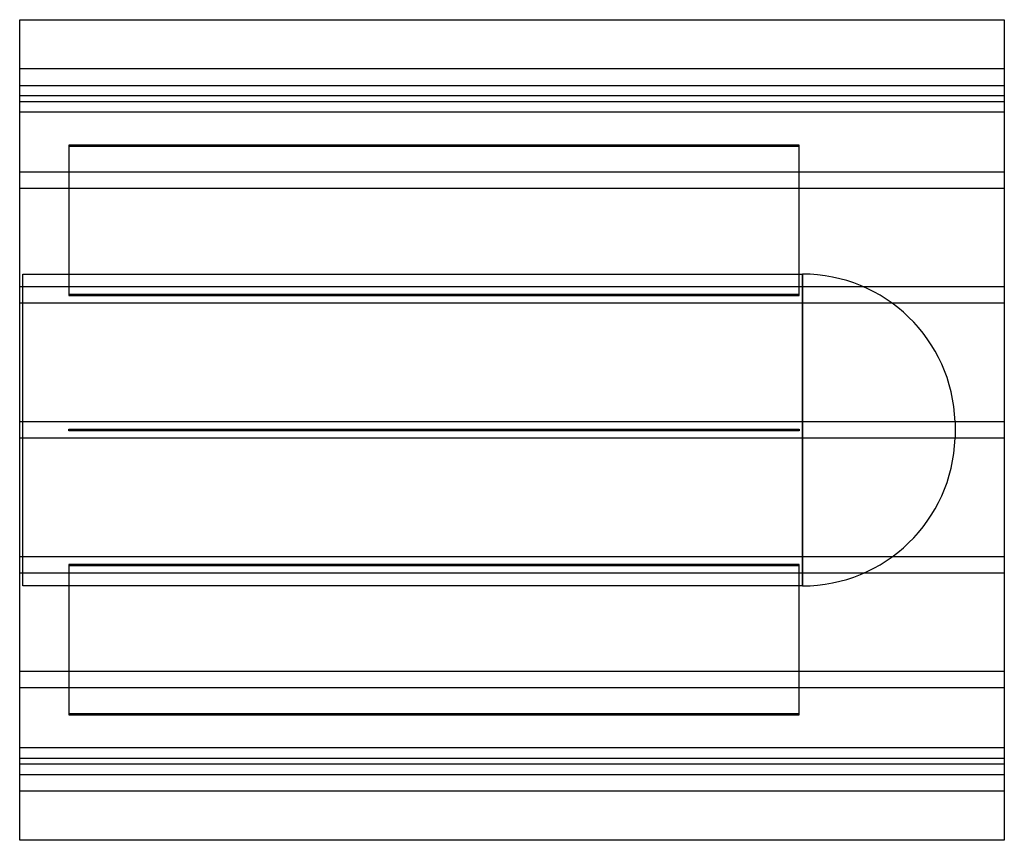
# Model space of a CAD drawing. Header units: millimetres. Extents: x -600 to 600, y -500 to 500.
import ezdxf

# ---------------------------------------------------------------- set-up
doc = ezdxf.new("R2010")
doc.units = ezdxf.units.MM
doc.layers.add('HIDDEN', color=7, linetype='Continuous')
doc.layers.add('THICK', color=7, linetype='Continuous')

msp = doc.modelspace()

# ---------------------------------------------------------------- linework, layer by layer
at = {"layer": 'HIDDEN'}
for p, q in [((600, 440), (-600, 440)), ((-600, 420), (600, 420)), ((600, 407.3), (-600, 407.3)), ((600, 407.3), (-600, 407.3)), ((600, 400), (-600, 400)), ((600, 387.3), (-600, 387.3)), ((600, 387.3), (-600, 387.3)), ((350, 346.9), (-540, 346.9)), ((-540, 346.9), (-540, 345.9)), ((-540, 345.9), (350, 345.9)), ((-540, 345.9), (-540, 164)), ((350, 345.9), (350, 346.9)), ((350, 164), (350, 345.9)), ((600, 314.1), (-600, 314.1)), ((600, 314.1), (-600, 314.1)), ((600, 294.1), (-600, 294.1)), ((600, 294.1), (-600, 294.1)), ((-596, -190), (-596, 190)), ((-596, 190), (353.9, 190)), ((353.9, 190), (353.9, 0)), ((353.9, -190), (353.9, 190)), ((600, 174.6), (-600, 174.6)), ((600, 174.6), (-600, 174.6)), ((350, 165), (-540, 165)), ((-540, 164), (350, 164)), ((600, 154.6), (-600, 154.6)), ((600, 154.6), (-600, 154.6)), ((600, 10), (-600, 10)), ((600, 10), (-600, 10)), ((-540, -1), (-540, 1)), ((-540, 1), (350, 1)), ((-540, 1), (-540, 1)), ((350, 1), (350, -1)), ((350, 1), (350, 1)), ((540, 9.9), (540, -9.9)), ((600, -10), (-600, -10)), ((600, -10), (-600, -10)), ((350, -1), (-540, -1)), ((-540, -1), (-540, -1)), ((350, -1), (350, -1)), ((353.9, 0), (353.9, -190)), ((600, -154.6), (-600, -154.6)), ((600, -154.6), (-600, -154.6)), ((350, -164), (-540, -164)), ((-540, -164), (-540, -345.9)), ((-540, -165), (350, -165)), ((350, -345.9), (350, -164)), ((600, -174.6), (-600, -174.6)), ((600, -174.6), (-600, -174.6)), ((353.9, -190), (-596, -190)), ((600, -294.1), (-600, -294.1)), ((600, -294.1), (-600, -294.1)), ((600, -314.1), (-600, -314.1)), ((600, -314.1), (-600, -314.1)), ((350, -345.9), (-540, -345.9)), ((-540, -345.9), (-540, -346.9)), ((-540, -346.9), (350, -346.9)), ((350, -346.9), (350, -345.9)), ((600, -387.3), (-600, -387.3)), ((600, -387.3), (-600, -387.3)), ((-600, -400), (600, -400)), ((600, -407.3), (-600, -407.3)), ((600, -407.3), (-600, -407.3)), ((-600, -420), (600, -420)), ((600, -440), (-600, -440))]:
    msp.add_line(p, q, dxfattribs=at)
for centre, start, end in [((353.9, 3.8), 1.8779, 90), ((353.9, -3.8), 270, 358.1221)]:
    msp.add_arc(centre, 186.2, start, end, dxfattribs=at)
at = {"layer": 'THICK'}
for p, q in [((-600, -500), (-600, 500)), ((-600, 500), (600, 500)), ((600, 500), (600, -500)), ((600, -500), (-600, -500))]:
    msp.add_line(p, q, dxfattribs=at)

doc.saveas('drawing.dxf')
